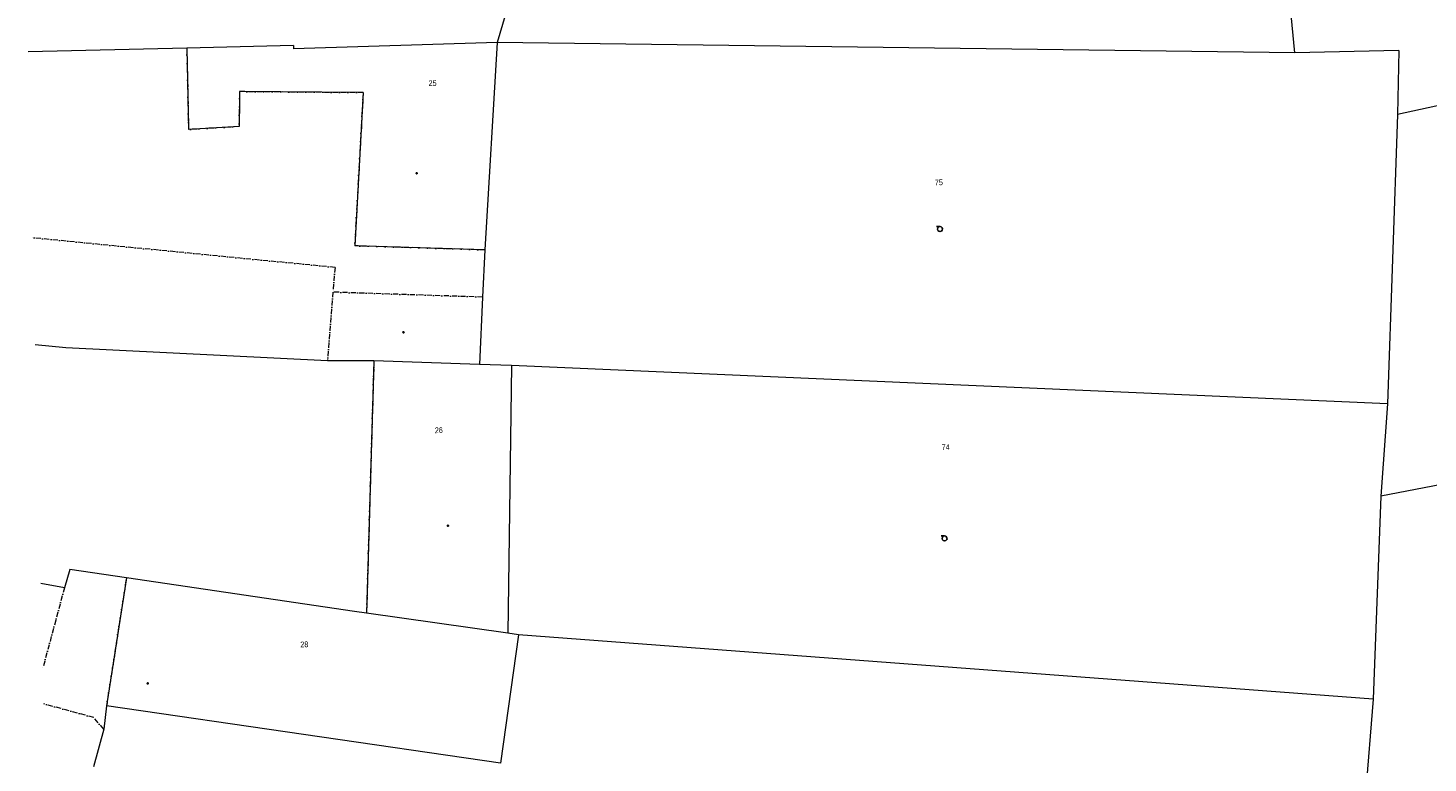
# Model space of a CAD drawing. Header units: millimetres. Extents: x -211955 to 157391, y -241491 to 94238.
# Tile 12 of 138: x -210986 to -128059, y 1853 to 45399. Entities that reach past the tile are written whole.
import ezdxf

# ---------------------------------------------------------------- set-up
doc = ezdxf.new("R2010")
doc.units = ezdxf.units.MM
doc.linetypes.add('Cerchovana_1', pattern=[500, 300, -100, 0, -100])
doc.layers.add('XR$1$PODKLAD_1', color=7, linetype='Continuous', lineweight=25)

# ---------------------------------------------------------------- blocks, each defined once
blk = doc.blocks.new('3$0400')
at = {"layer": 'XR$1$PODKLAD_1', "color": 7, "lineweight": 25}
blk.add_lwpolyline([(0, 0), (-380, 100), (-650, 370), (-750, 740), (-650, 1110), (-380, 1380), (-10, 1480), (360, 1380), (630, 1110), (730, 730), (630, 350), (360, 80), (-20, -20), (980, -20)], dxfattribs=at)
blk = doc.blocks.new('4$0200')
at = {"layer": 'XR$1$PODKLAD_1', "color": 7, "lineweight": 25}
blk.add_lwpolyline([(90, 150), (180, 0), (90, -150), (-90, -150), (-180, 0), (-90, 150), (90, 150)], close=True, dxfattribs=at)
blk = doc.blocks.new('$280')
at = {"layer": 'XR$1$PODKLAD_1', "color": 7, "lineweight": 25}
blk.add_lwpolyline([(0, 170), (100, 150), (150, 60), (170, 0), (150, -90), (70, -160), (0, -170), (-90, -140), (-150, -80), (-170, 0), (-150, 90), (-70, 160), (0, 170)], close=True, dxfattribs=at)

msp = doc.modelspace()

# ---------------------------------------------------------------- linework, layer by layer
at = {"layer": 'XR$1$PODKLAD_1', "color": 126, "linetype": 'Continuous', "lineweight": 13}
for p, q in [((-135952.493, 43920.091), (-138643.157, 72693.157)), ((-178410.804, 61012.405), (-183191.579, 44541.246)), ((-201578.813, 44203.9), (-210986.272, 43985.011)), ((-195250.686, 44357.869), (-201578.813, 44203.9)), ((-195250.686, 44357.869), (-201578.813, 44203.9)), ((-201578.813, 44203.9), (-201471.57, 39385.083)), ((-183191.579, 44541.246), (-195255.818, 44157.685)), ((-183191.579, 44541.246), (-195255.818, 44157.685)), ((-195250.686, 44357.869), (-195255.818, 44157.685)), ((-195250.686, 44357.869), (-195255.818, 44157.685)), ((-183191.579, 44541.246), (-183932.819, 32249.579)), ((-183191.579, 44541.246), (-183932.819, 32249.579)), ((-135952.493, 43920.091), (-183191.579, 44541.246)), ((-129794.073, 44059.928), (-135952.493, 43920.091)), ((-111842.573, 44216.622), (-129861.839, 40267.158)), ((-129794.073, 44059.928), (-129861.839, 40267.158)), ((-198455.261, 41629.115), (-198474.89, 39558.025)), ((-191131.589, 41567.235), (-198455.261, 41629.115)), ((-191131.589, 41567.235), (-191631.003, 32492.403)), ((-129861.839, 40267.158), (-130465.115, 23127.413)), ((-198474.89, 39558.025), (-201471.57, 39385.083)), ((-183932.819, 32249.579), (-191631.003, 32492.403)), ((-183932.819, 32249.579), (-184064.897, 29455.54)), ((-184064.897, 29455.54), (-184248.006, 25469.907)), ((-208748.954, 26444.242), (-210563.77, 26620.151)), ((-193245.805, 25681.11), (-208748.954, 26444.242)), ((-190494.916, 25678.021), (-193245.805, 25681.11)), ((-190494.916, 25678.021), (-190931.526, 10732.979)), ((-184248.006, 25469.907), (-190494.916, 25678.021)), ((-184248.006, 25469.907), (-190494.916, 25678.021)), ((-182345.892, 25406.155), (-184248.006, 25469.907)), ((-182345.892, 25406.155), (-184248.006, 25469.907)), ((-182345.892, 25406.155), (-182569.938, 9536.01)), ((-182345.892, 25406.155), (-182569.938, 9536.01)), ((-130465.115, 23127.413), (-182345.892, 25406.155)), ((-102138.413, 23196.444), (-130852.397, 17666.377)), ((-130465.115, 23127.413), (-130852.397, 17666.377)), ((-130852.397, 17666.377), (-131309.804, 5631.691)), ((-208499.563, 13316.424), (-208823.433, 12238.227)), ((-205156.684, 12827.59), (-208499.563, 13316.424)), ((-208823.433, 12238.227), (-210219.833, 12484.334)), ((-205156.684, 12827.59), (-206332.394, 5236.747)), ((-191644.235, 10835.674), (-205156.684, 12827.59)), ((-191644.235, 10835.674), (-205156.684, 12827.59)), ((-190931.526, 10732.979), (-191644.235, 10835.674)), ((-190931.526, 10732.979), (-191644.235, 10835.674)), ((-182569.938, 9536.01), (-190931.526, 10732.979)), ((-182569.938, 9536.01), (-190931.526, 10732.979)), ((-182569.938, 9536.01), (-190931.526, 10732.979)), ((-181937.449, 9441.366), (-183003.192, 1853.198)), ((-181937.449, 9441.366), (-183003.192, 1853.198)), ((-181937.449, 9441.366), (-182569.938, 9536.01)), ((-181937.449, 9441.366), (-182569.938, 9536.01)), ((-131309.804, 5631.691), (-181937.449, 9441.366)), ((-206332.394, 5236.747), (-206499.012, 3862.287)), ((-183003.192, 1853.198), (-206332.394, 5236.747)), ((-183003.192, 1853.198), (-206332.394, 5236.747)), ((-131309.804, 5631.691), (-132076.001, -3989.793)), ((-206499.012, 3862.287), (-207114.815, 1626.647))]:
    msp.add_line(p, q, dxfattribs=at)
at = {"layer": 'XR$1$PODKLAD_1', "color": 126, "linetype": 'Cerchovana_1', "lineweight": 13}
for p, q in [((-201578.813, 44203.9), (-201471.57, 39385.083)), ((-198455.261, 41629.115), (-198474.89, 39558.025)), ((-191131.589, 41567.235), (-198455.261, 41629.115)), ((-191131.589, 41567.235), (-191631.003, 32492.403)), ((-198474.89, 39558.025), (-201471.57, 39385.083)), ((-192800.243, 31213.584), (-210718.225, 32968.272)), ((-183932.819, 32249.579), (-191631.003, 32492.403)), ((-192800.243, 31213.584), (-192924.684, 29750.124)), ((-192924.684, 29750.124), (-193245.805, 25681.11)), ((-184064.897, 29455.54), (-192924.684, 29750.124)), ((-190494.916, 25678.021), (-190931.526, 10732.979)), ((-205156.684, 12827.59), (-206332.394, 5236.747)), ((-208823.433, 12238.227), (-210098.701, 7505.807)), ((-207095.867, 4547.972), (-210046.405, 5356.444)), ((-206499.012, 3862.287), (-207095.867, 4547.972))]:
    msp.add_line(p, q, dxfattribs=at)

# ---------------------------------------------------------------- block references
at = {"layer": 'XR$1$PODKLAD_1', "color": 7, "linetype": 'Continuous', "lineweight": 25, "xscale": 0.2, "yscale": 0.2, "rotation": 181.3937829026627}
for name, p in [('$280', (-187964.521, 36792.858)), ('3$0400', (-156968.561, 33635.86)), ('4$0200', (-188745.58, 27371.072)), ('$280', (-186116.066, 15911.641)), ('3$0400', (-156702.654, 15306.905)), ('$280', (-203894.016, 6566.45))]:
    msp.add_blockref(name, p, dxfattribs=at)

# ---------------------------------------------------------------- texts
at = {"layer": 'XR$1$PODKLAD_1', "color": 126, "linetype": 'Continuous', "lineweight": 35, "char_height": 340, "width": 646.28505, "attachment_point": 8, "rotation": 1.3937829}
for s, insert in [('\\W0.91;25', (-187019.927, 41960.029)), ('\\W0.91;75', (-157027.976, 36077.804)), ('\\W0.91;26', (-186649.55, 21392.953)), ('\\W0.91;74', (-156626.343, 20392.933)), ('\\W0.91;28', (-194613.3, 8705.491))]:
    msp.add_mtext(s, dxfattribs=dict(at, insert=insert))

doc.saveas('drawing.dxf')
